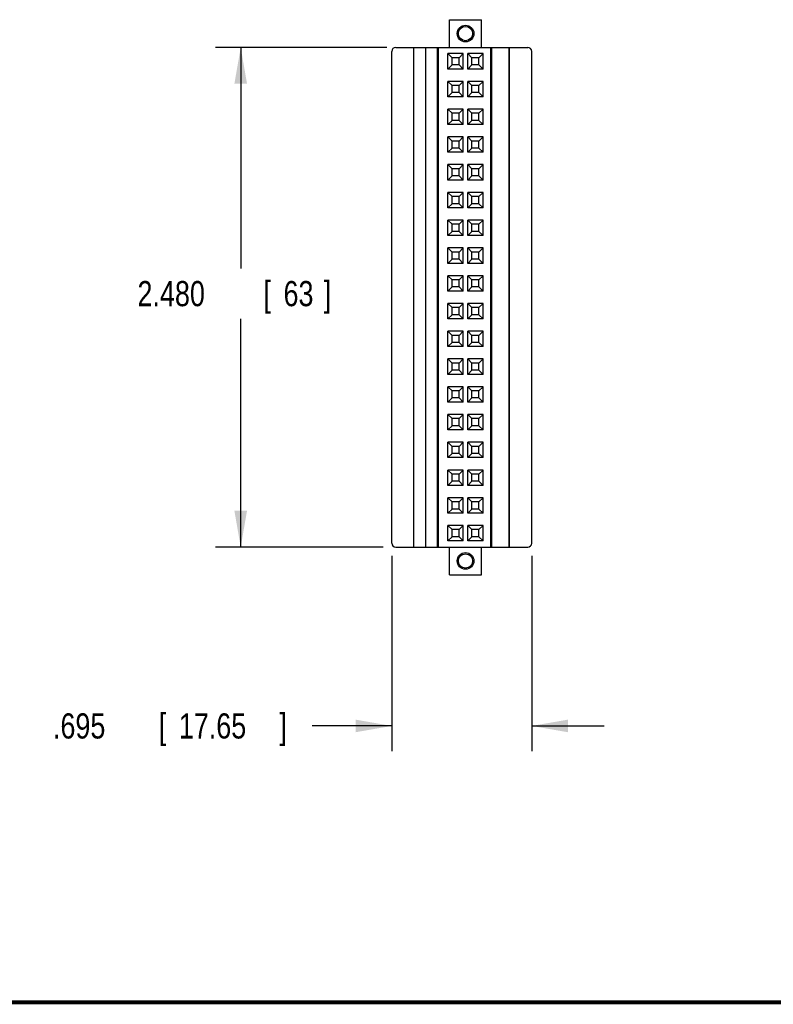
# Model space of a CAD drawing. Header units: inches. Extents: x 0.2 to 16.8, y 0.1 to 10.8.
# Tile 2 of 10: x 7.6 to 11.4, y 0.2 to 5.1. Entities that reach past the tile are written whole.
import ezdxf

# ---------------------------------------------------------------- set-up
doc = ezdxf.new("R2010")
doc.units = ezdxf.units.IN
doc.header["$LTSCALE"] = 0.935
doc.header["$MEASUREMENT"] = 0
doc.layers.get('0').update_dxf_attribs({"linetype": 'CONTINUOUS'})
doc.layers.add('DIMENSIONS', color=7, linetype='CONTINUOUS')
doc.styles.get("Standard").update_dxf_attribs({"font": 'txt', "width": 0.8})
doc.dimstyles.new('DIMSTYLE_1', dxfattribs={"dimtxt": 0.125, "dimasz": 0.18, "dimexe": 0.18, "dimexo": 0.0625, "dimgap": 0.09, "dimtad": 0, "dimtih": 1, "dimtoh": 1, "dimdec": 3, "dimzin": 4, "dimdsep": 46, "dimtxsty": 'STANDARD', "dimblk": '_FILLED', "dimblk1": '_FILLED', "dimblk2": '_FILLED', "dimcen": 0.09, "dimadec": 0, "dimazin": 0, "dimtp": 0.01, "dimtm": 0.01, "dimtfac": 1, "dimtdec": 3, "dimtofl": 0, "dimtmove": 0, "dimatfit": 3, "dimldrblk": '_FILLED', "dimfxl": 1, "dimtolj": 1, "dimtzin": 4, "dimarcsym": 0})

# ---------------------------------------------------------------- blocks, each defined once
blk = doc.blocks.new('_FILLED')
at = {"color": 0, "linetype": 'BYBLOCK'}
blk.add_solid([(0, 0), (-1, 0.174), (-1, -0.174)], dxfattribs=at)
blk = doc.blocks.new('*D1')
at = {"layer": 'DIMENSIONS', "color": 2, "linetype": 'CONTINUOUS'}
for p, q in [((9.4761, 2.4754), (9.4761, 1.5055)), ((10.171, 2.4754), (10.171, 1.5055)), ((9.4761, 1.6305), (9.0814, 1.6305)), ((10.171, 1.6305), (10.531, 1.6305))]:
    blk.add_line(p, q, dxfattribs=at)
at = {"layer": 'DIMENSIONS', "color": 2, "linetype": 'CONTINUOUS', "xscale": 0.18, "yscale": 0.18, "zscale": 0.18}
blk.add_blockref('_FILLED', (9.4761, 1.6305), dxfattribs=at)
at = {"layer": 'DIMENSIONS', "color": 2, "linetype": 'CONTINUOUS', "xscale": 0.18, "yscale": 0.18, "zscale": 0.18, "rotation": 180}
blk.add_blockref('_FILLED', (10.171, 1.6305), dxfattribs=at)
at = {"layer": 'DIMENSIONS', "color": 2, "linetype": 'CONTINUOUS', "width": 0.8}
for s, p in [('.695', (7.7939, 1.568)), ('[', (8.3189, 1.568)), ('17.65', (8.4189, 1.568)), (']', (8.9189, 1.568))]:
    blk.add_text(s, height=0.125, dxfattribs=at).set_placement(p)
blk = doc.blocks.new('*D2')
at = {"layer": 'DIMENSIONS', "color": 2, "linetype": 'CONTINUOUS'}
for p, q in [((9.4524, 4.9986), (8.6011, 4.9986)), ((8.7261, 4.9986), (8.7261, 3.9016)), ((8.7261, 2.5183), (8.7261, 3.6516)), ((9.4333, 2.5183), (8.6011, 2.5183))]:
    blk.add_line(p, q, dxfattribs=at)
at = {"layer": 'DIMENSIONS', "color": 2, "linetype": 'CONTINUOUS', "xscale": 0.18, "yscale": 0.18, "zscale": 0.18}
for p, rotation in [((8.7261, 4.9986), 90), ((8.7261, 2.5183), 270)]:
    blk.add_blockref('_FILLED', p, dxfattribs=dict(at, rotation=rotation))
at = {"layer": 'DIMENSIONS', "color": 2, "linetype": 'CONTINUOUS', "width": 0.8}
for s, p in [('2.480', (8.2136, 3.7141)), ('[', (8.8386, 3.7141)), ('63', (8.9386, 3.7141)), (']', (9.1386, 3.7141))]:
    blk.add_text(s, height=0.125, dxfattribs=at).set_placement(p)

msp = doc.modelspace()

# ---------------------------------------------------------------- linework, layer by layer
at = {"color": 7, "linetype": 'CONTINUOUS'}
for p, q in [((9.7635, 4.9986), (9.7635, 5.1364)), ((9.7635, 5.1364), (9.921, 5.1364)), ((9.921, 4.9986), (9.921, 5.1364)), ((9.4958, 4.9986), (10.1513, 4.9986)), ((9.5863, 2.5183), (9.5863, 4.9986)), ((9.6454, 2.5183), (9.6454, 4.9986)), ((9.703, 2.5183), (9.703, 4.9986)), ((9.7084, 2.5183), (9.7084, 4.9986)), ((9.9682, 2.5183), (9.9682, 4.9986)), ((9.9736, 2.5183), (9.9736, 4.9986)), ((10.0588, 2.5183), (10.0588, 4.9986)), ((10.0608, 2.5183), (10.0608, 4.9986)), ((9.4761, 2.5379), (9.4761, 4.9789)), ((9.7548, 4.8915), (9.7548, 4.9679)), ((9.7753, 4.9474), (9.7548, 4.9679)), ((9.8312, 4.9679), (9.7548, 4.9679)), ((9.7753, 4.912), (9.7753, 4.9474)), ((9.8108, 4.9474), (9.7753, 4.9474)), ((9.8108, 4.9474), (9.8312, 4.9679)), ((9.8108, 4.912), (9.8108, 4.9474)), ((9.8312, 4.8915), (9.8312, 4.9679)), ((9.8533, 4.8915), (9.8533, 4.9679)), ((9.8737, 4.9474), (9.8533, 4.9679)), ((9.9297, 4.9679), (9.8533, 4.9679)), ((9.8738, 4.912), (9.8738, 4.9474)), ((9.9092, 4.9474), (9.8738, 4.9474)), ((9.9092, 4.9474), (9.9297, 4.9679)), ((9.9092, 4.912), (9.9092, 4.9474)), ((9.9297, 4.8915), (9.9297, 4.9679)), ((10.171, 2.5379), (10.171, 4.9789)), ((9.7753, 4.912), (9.7548, 4.8915)), ((9.8312, 4.8915), (9.7548, 4.8915)), ((9.8108, 4.912), (9.7753, 4.912)), ((9.8108, 4.912), (9.8312, 4.8915)), ((9.8737, 4.912), (9.8533, 4.8915)), ((9.9297, 4.8915), (9.8533, 4.8915)), ((9.9092, 4.912), (9.8737, 4.912)), ((9.9092, 4.912), (9.9297, 4.8915)), ((9.7548, 4.7537), (9.7548, 4.8301)), ((9.7753, 4.8096), (9.7548, 4.8301)), ((9.8312, 4.8301), (9.7548, 4.8301)), ((9.7753, 4.7742), (9.7753, 4.8096)), ((9.8108, 4.8096), (9.7753, 4.8096)), ((9.8108, 4.8096), (9.8312, 4.8301)), ((9.8108, 4.7742), (9.8108, 4.8096)), ((9.8312, 4.7537), (9.8312, 4.8301)), ((9.8533, 4.7537), (9.8533, 4.8301)), ((9.8737, 4.8096), (9.8533, 4.8301)), ((9.9297, 4.8301), (9.8533, 4.8301)), ((9.8738, 4.7742), (9.8738, 4.8096)), ((9.9092, 4.8096), (9.8738, 4.8096)), ((9.9092, 4.8096), (9.9297, 4.8301)), ((9.9092, 4.7742), (9.9092, 4.8096)), ((9.9297, 4.7537), (9.9297, 4.8301)), ((9.7753, 4.7742), (9.7548, 4.7537)), ((9.8312, 4.7537), (9.7548, 4.7537)), ((9.8108, 4.7742), (9.7753, 4.7742)), ((9.8108, 4.7742), (9.8312, 4.7537)), ((9.8737, 4.7742), (9.8533, 4.7537)), ((9.9297, 4.7537), (9.8533, 4.7537)), ((9.9092, 4.7742), (9.8737, 4.7742)), ((9.9092, 4.7742), (9.9297, 4.7537)), ((9.7548, 4.6159), (9.7548, 4.6923)), ((9.7753, 4.6718), (9.7548, 4.6923)), ((9.8312, 4.6923), (9.7548, 4.6923)), ((9.7753, 4.6364), (9.7753, 4.6718)), ((9.8108, 4.6718), (9.7753, 4.6718)), ((9.8108, 4.6718), (9.8312, 4.6923)), ((9.8108, 4.6364), (9.8108, 4.6718)), ((9.8312, 4.6159), (9.8312, 4.6923)), ((9.8533, 4.6159), (9.8533, 4.6923)), ((9.8737, 4.6718), (9.8533, 4.6923)), ((9.9297, 4.6923), (9.8533, 4.6923)), ((9.8738, 4.6364), (9.8738, 4.6718)), ((9.9092, 4.6718), (9.8738, 4.6718)), ((9.9092, 4.6718), (9.9297, 4.6923)), ((9.9092, 4.6364), (9.9092, 4.6718)), ((9.9297, 4.6159), (9.9297, 4.6923)), ((9.7753, 4.6364), (9.7548, 4.6159)), ((9.8312, 4.6159), (9.7548, 4.6159)), ((9.8108, 4.6364), (9.7753, 4.6364)), ((9.8108, 4.6364), (9.8312, 4.6159)), ((9.8737, 4.6364), (9.8533, 4.6159)), ((9.9297, 4.6159), (9.8533, 4.6159)), ((9.9092, 4.6364), (9.8737, 4.6364)), ((9.9092, 4.6364), (9.9297, 4.6159)), ((9.7548, 4.4781), (9.7548, 4.5545)), ((9.7753, 4.534), (9.7548, 4.5545)), ((9.8312, 4.5545), (9.7548, 4.5545)), ((9.8108, 4.534), (9.8312, 4.5545)), ((9.8312, 4.4781), (9.8312, 4.5545)), ((9.8533, 4.4781), (9.8533, 4.5545)), ((9.8737, 4.534), (9.8533, 4.5545)), ((9.9297, 4.5545), (9.8533, 4.5545)), ((9.9092, 4.534), (9.9297, 4.5545)), ((9.9297, 4.4781), (9.9297, 4.5545)), ((9.7753, 4.4986), (9.7548, 4.4781)), ((9.7753, 4.4986), (9.7753, 4.534)), ((9.8108, 4.534), (9.7753, 4.534)), ((9.8108, 4.4986), (9.7753, 4.4986)), ((9.8108, 4.4986), (9.8108, 4.534)), ((9.8108, 4.4986), (9.8312, 4.4781)), ((9.8737, 4.4986), (9.8533, 4.4781)), ((9.9092, 4.4986), (9.8737, 4.4986)), ((9.8738, 4.4986), (9.8738, 4.534)), ((9.9092, 4.534), (9.8738, 4.534)), ((9.9092, 4.4986), (9.9092, 4.534)), ((9.9092, 4.4986), (9.9297, 4.4781)), ((9.8312, 4.4781), (9.7548, 4.4781)), ((9.9297, 4.4781), (9.8533, 4.4781)), ((9.7548, 4.3403), (9.7548, 4.4167)), ((9.7753, 4.3962), (9.7548, 4.4167)), ((9.8312, 4.4167), (9.7548, 4.4167)), ((9.8108, 4.3962), (9.8312, 4.4167)), ((9.8312, 4.3403), (9.8312, 4.4167)), ((9.8533, 4.3403), (9.8533, 4.4167)), ((9.8737, 4.3962), (9.8533, 4.4167)), ((9.9297, 4.4167), (9.8533, 4.4167)), ((9.9092, 4.3962), (9.9297, 4.4167)), ((9.9297, 4.3403), (9.9297, 4.4167)), ((9.7753, 4.3608), (9.7548, 4.3403)), ((9.7753, 4.3608), (9.7753, 4.3962)), ((9.8108, 4.3962), (9.7753, 4.3962)), ((9.8108, 4.3608), (9.7753, 4.3608)), ((9.8108, 4.3608), (9.8108, 4.3962)), ((9.8108, 4.3608), (9.8312, 4.3403)), ((9.8737, 4.3608), (9.8533, 4.3403)), ((9.9092, 4.3608), (9.8737, 4.3608)), ((9.8738, 4.3608), (9.8738, 4.3962)), ((9.9092, 4.3962), (9.8738, 4.3962)), ((9.9092, 4.3608), (9.9092, 4.3962)), ((9.9092, 4.3608), (9.9297, 4.3403)), ((9.8312, 4.3403), (9.7548, 4.3403)), ((9.9297, 4.3403), (9.8533, 4.3403)), ((9.7548, 4.2025), (9.7548, 4.2789)), ((9.7753, 4.2584), (9.7548, 4.2789)), ((9.8312, 4.2789), (9.7548, 4.2789)), ((9.7753, 4.223), (9.7753, 4.2584)), ((9.8108, 4.2584), (9.7753, 4.2584)), ((9.8108, 4.2584), (9.8312, 4.2789)), ((9.8108, 4.223), (9.8108, 4.2584)), ((9.8312, 4.2025), (9.8312, 4.2789)), ((9.8533, 4.2025), (9.8533, 4.2789)), ((9.8737, 4.2584), (9.8533, 4.2789)), ((9.9297, 4.2789), (9.8533, 4.2789)), ((9.8738, 4.223), (9.8738, 4.2584)), ((9.9092, 4.2584), (9.8738, 4.2584)), ((9.9092, 4.2584), (9.9297, 4.2789)), ((9.9092, 4.223), (9.9092, 4.2584)), ((9.9297, 4.2025), (9.9297, 4.2789)), ((9.7753, 4.223), (9.7548, 4.2025)), ((9.8108, 4.223), (9.7753, 4.223)), ((9.8108, 4.223), (9.8312, 4.2025)), ((9.8737, 4.223), (9.8533, 4.2025)), ((9.9092, 4.223), (9.8737, 4.223)), ((9.9092, 4.223), (9.9297, 4.2025)), ((9.8312, 4.2025), (9.7548, 4.2025)), ((9.9297, 4.2025), (9.8533, 4.2025)), ((9.7548, 4.0647), (9.7548, 4.1411)), ((9.7753, 4.1206), (9.7548, 4.1411)), ((9.8312, 4.1411), (9.7548, 4.1411)), ((9.7753, 4.0852), (9.7753, 4.1206)), ((9.8108, 4.1206), (9.7753, 4.1206)), ((9.8108, 4.1206), (9.8312, 4.1411)), ((9.8108, 4.0852), (9.8108, 4.1206)), ((9.8312, 4.0647), (9.8312, 4.1411)), ((9.8533, 4.0647), (9.8533, 4.1411)), ((9.8737, 4.1206), (9.8533, 4.1411)), ((9.9297, 4.1411), (9.8533, 4.1411)), ((9.8738, 4.0852), (9.8738, 4.1206)), ((9.9092, 4.1206), (9.8738, 4.1206)), ((9.9092, 4.1206), (9.9297, 4.1411)), ((9.9092, 4.0852), (9.9092, 4.1206)), ((9.9297, 4.0647), (9.9297, 4.1411)), ((9.7753, 4.0852), (9.7548, 4.0647)), ((9.8312, 4.0647), (9.7548, 4.0647)), ((9.8108, 4.0852), (9.7753, 4.0852)), ((9.8108, 4.0852), (9.8312, 4.0647)), ((9.8737, 4.0852), (9.8533, 4.0647)), ((9.9297, 4.0647), (9.8533, 4.0647)), ((9.9092, 4.0852), (9.8737, 4.0852)), ((9.9092, 4.0852), (9.9297, 4.0647)), ((9.7548, 3.9269), (9.7548, 4.0033)), ((9.7753, 3.9828), (9.7548, 4.0033)), ((9.8312, 4.0033), (9.7548, 4.0033)), ((9.7753, 3.9474), (9.7753, 3.9828)), ((9.8108, 3.9828), (9.7753, 3.9828)), ((9.8108, 3.9828), (9.8312, 4.0033)), ((9.8108, 3.9474), (9.8108, 3.9828)), ((9.8312, 3.9269), (9.8312, 4.0033)), ((9.8533, 3.9269), (9.8533, 4.0033)), ((9.8737, 3.9828), (9.8533, 4.0033)), ((9.9297, 4.0033), (9.8533, 4.0033)), ((9.8738, 3.9474), (9.8738, 3.9828)), ((9.9092, 3.9828), (9.8738, 3.9828)), ((9.9092, 3.9828), (9.9297, 4.0033)), ((9.9092, 3.9474), (9.9092, 3.9828)), ((9.9297, 3.9269), (9.9297, 4.0033)), ((9.7753, 3.9474), (9.7548, 3.9269)), ((9.8312, 3.9269), (9.7548, 3.9269)), ((9.8108, 3.9474), (9.7753, 3.9474)), ((9.8108, 3.9474), (9.8312, 3.9269)), ((9.8737, 3.9474), (9.8533, 3.9269)), ((9.9297, 3.9269), (9.8533, 3.9269)), ((9.9092, 3.9474), (9.8737, 3.9474)), ((9.9092, 3.9474), (9.9297, 3.9269)), ((9.7548, 3.7891), (9.7548, 3.8655)), ((9.8312, 3.8655), (9.7548, 3.8655)), ((9.7753, 3.845), (9.7548, 3.8655)), ((9.8108, 3.845), (9.8312, 3.8655)), ((9.8312, 3.7891), (9.8312, 3.8655)), ((9.8533, 3.7891), (9.8533, 3.8655)), ((9.9297, 3.8655), (9.8533, 3.8655)), ((9.8737, 3.845), (9.8533, 3.8655)), ((9.9092, 3.845), (9.9297, 3.8655)), ((9.9297, 3.7891), (9.9297, 3.8655)), ((9.7753, 3.8096), (9.7753, 3.845)), ((9.8108, 3.845), (9.7753, 3.845)), ((9.8108, 3.8096), (9.8108, 3.845)), ((9.8738, 3.8096), (9.8738, 3.845)), ((9.9092, 3.845), (9.8738, 3.845)), ((9.9092, 3.8096), (9.9092, 3.845)), ((9.7753, 3.8096), (9.7548, 3.7891)), ((9.8312, 3.7891), (9.7548, 3.7891)), ((9.8108, 3.8096), (9.7753, 3.8096)), ((9.8108, 3.8096), (9.8312, 3.7891)), ((9.8737, 3.8096), (9.8533, 3.7891)), ((9.9297, 3.7891), (9.8533, 3.7891)), ((9.9092, 3.8096), (9.8737, 3.8096)), ((9.9092, 3.8096), (9.9297, 3.7891)), ((9.7548, 3.6513), (9.7548, 3.7277)), ((9.8312, 3.7277), (9.7548, 3.7277)), ((9.7753, 3.7072), (9.7548, 3.7277)), ((9.8108, 3.7072), (9.8312, 3.7277)), ((9.8312, 3.6513), (9.8312, 3.7277)), ((9.9297, 3.7277), (9.8533, 3.7277)), ((9.8737, 3.7072), (9.8533, 3.7277)), ((9.8533, 3.6513), (9.8533, 3.7277)), ((9.9092, 3.7072), (9.9297, 3.7277)), ((9.9297, 3.6513), (9.9297, 3.7277)), ((9.7753, 3.6718), (9.7548, 3.6513)), ((9.7753, 3.6718), (9.7753, 3.7072)), ((9.8108, 3.7072), (9.7753, 3.7072)), ((9.8108, 3.6718), (9.7753, 3.6718)), ((9.8108, 3.6718), (9.8108, 3.7072)), ((9.8108, 3.6718), (9.8312, 3.6513)), ((9.8737, 3.6718), (9.8533, 3.6513)), ((9.9092, 3.6718), (9.8737, 3.6718)), ((9.9092, 3.7072), (9.8738, 3.7072)), ((9.8738, 3.6718), (9.8738, 3.7072)), ((9.9092, 3.6718), (9.9092, 3.7072)), ((9.9092, 3.6718), (9.9297, 3.6513)), ((9.8312, 3.6513), (9.7548, 3.6513)), ((9.9297, 3.6513), (9.8533, 3.6513)), ((9.8312, 3.5899), (9.7548, 3.5899)), ((9.7753, 3.5694), (9.7548, 3.5899)), ((9.7548, 3.5136), (9.7548, 3.5899)), ((9.8108, 3.5694), (9.7753, 3.5694)), ((9.7753, 3.534), (9.7753, 3.5694)), ((9.8108, 3.5694), (9.8312, 3.5899)), ((9.8108, 3.534), (9.8108, 3.5694)), ((9.8312, 3.5136), (9.8312, 3.5899)), ((9.9297, 3.5899), (9.8533, 3.5899)), ((9.8737, 3.5694), (9.8533, 3.5899)), ((9.8533, 3.5136), (9.8533, 3.5899)), ((9.9092, 3.5694), (9.8738, 3.5694)), ((9.8738, 3.534), (9.8738, 3.5694)), ((9.9092, 3.5694), (9.9297, 3.5899)), ((9.9092, 3.534), (9.9092, 3.5694)), ((9.9297, 3.5136), (9.9297, 3.5899)), ((9.7753, 3.534), (9.7548, 3.5136)), ((9.8108, 3.534), (9.7753, 3.534)), ((9.8108, 3.534), (9.8312, 3.5136)), ((9.8737, 3.534), (9.8533, 3.5136)), ((9.9092, 3.534), (9.8737, 3.534)), ((9.9092, 3.534), (9.9297, 3.5136)), ((9.8312, 3.5136), (9.7548, 3.5136)), ((9.9297, 3.5136), (9.8533, 3.5136)), ((9.8312, 3.4521), (9.7548, 3.4521)), ((9.7753, 3.4316), (9.7548, 3.4521)), ((9.7548, 3.3758), (9.7548, 3.4521)), ((9.8108, 3.4316), (9.7753, 3.4316)), ((9.7753, 3.3962), (9.7753, 3.4316)), ((9.8108, 3.4316), (9.8312, 3.4521)), ((9.8108, 3.3962), (9.8108, 3.4316)), ((9.8312, 3.3758), (9.8312, 3.4521)), ((9.9297, 3.4521), (9.8533, 3.4521)), ((9.8737, 3.4316), (9.8533, 3.4521)), ((9.8533, 3.3758), (9.8533, 3.4521)), ((9.9092, 3.4316), (9.8738, 3.4316)), ((9.8738, 3.3962), (9.8738, 3.4316)), ((9.9092, 3.4316), (9.9297, 3.4521)), ((9.9092, 3.3962), (9.9092, 3.4316)), ((9.9297, 3.3758), (9.9297, 3.4521)), ((9.7753, 3.3962), (9.7548, 3.3758)), ((9.8312, 3.3758), (9.7548, 3.3758)), ((9.8108, 3.3962), (9.7753, 3.3962)), ((9.8108, 3.3962), (9.8312, 3.3758)), ((9.8737, 3.3962), (9.8533, 3.3758)), ((9.9297, 3.3758), (9.8533, 3.3758)), ((9.9092, 3.3962), (9.8737, 3.3962)), ((9.9092, 3.3962), (9.9297, 3.3758)), ((9.8312, 3.3143), (9.7548, 3.3143)), ((9.7753, 3.2939), (9.7548, 3.3143)), ((9.7548, 3.238), (9.7548, 3.3143)), ((9.8108, 3.2939), (9.7753, 3.2939)), ((9.7753, 3.2584), (9.7753, 3.2939)), ((9.8108, 3.2939), (9.8312, 3.3143)), ((9.8108, 3.2584), (9.8108, 3.2938)), ((9.8312, 3.238), (9.8312, 3.3143)), ((9.9297, 3.3143), (9.8533, 3.3143)), ((9.8737, 3.2939), (9.8533, 3.3143)), ((9.8533, 3.238), (9.8533, 3.3143)), ((9.9092, 3.2939), (9.8738, 3.2939)), ((9.8738, 3.2584), (9.8738, 3.2939)), ((9.9092, 3.2939), (9.9297, 3.3143)), ((9.9092, 3.2584), (9.9092, 3.2938)), ((9.9297, 3.238), (9.9297, 3.3143)), ((9.7753, 3.2584), (9.7548, 3.238)), ((9.8312, 3.238), (9.7548, 3.238)), ((9.8108, 3.2584), (9.7753, 3.2584)), ((9.8108, 3.2584), (9.8312, 3.238)), ((9.8737, 3.2584), (9.8533, 3.238)), ((9.9297, 3.238), (9.8533, 3.238)), ((9.9092, 3.2584), (9.8737, 3.2584)), ((9.9092, 3.2584), (9.9297, 3.238)), ((9.8312, 3.1765), (9.7548, 3.1765)), ((9.7753, 3.1561), (9.7548, 3.1765)), ((9.7548, 3.1002), (9.7548, 3.1765)), ((9.8108, 3.1561), (9.7753, 3.1561)), ((9.7753, 3.1206), (9.7753, 3.1561)), ((9.8108, 3.1561), (9.8312, 3.1765)), ((9.8108, 3.1206), (9.8108, 3.156)), ((9.8312, 3.1002), (9.8312, 3.1765)), ((9.9297, 3.1765), (9.8533, 3.1765)), ((9.8737, 3.1561), (9.8533, 3.1765)), ((9.8533, 3.1002), (9.8533, 3.1765)), ((9.9092, 3.1561), (9.8738, 3.1561)), ((9.8738, 3.1206), (9.8738, 3.1561)), ((9.9092, 3.1561), (9.9297, 3.1765)), ((9.9092, 3.1206), (9.9092, 3.156)), ((9.9297, 3.1002), (9.9297, 3.1765)), ((9.7753, 3.1206), (9.7548, 3.1002)), ((9.8312, 3.1002), (9.7548, 3.1002)), ((9.8108, 3.1206), (9.7753, 3.1206)), ((9.8108, 3.1206), (9.8312, 3.1002)), ((9.8737, 3.1206), (9.8533, 3.1002)), ((9.9297, 3.1002), (9.8533, 3.1002)), ((9.9092, 3.1206), (9.8737, 3.1206)), ((9.9092, 3.1206), (9.9297, 3.1002)), ((9.8312, 3.0387), (9.7548, 3.0387)), ((9.7753, 3.0183), (9.7548, 3.0387)), ((9.7548, 2.9624), (9.7548, 3.0387)), ((9.8108, 3.0183), (9.8312, 3.0387)), ((9.8312, 2.9624), (9.8312, 3.0387)), ((9.9297, 3.0387), (9.8533, 3.0387)), ((9.8737, 3.0183), (9.8533, 3.0387)), ((9.8533, 2.9624), (9.8533, 3.0387)), ((9.9092, 3.0183), (9.9297, 3.0387)), ((9.9297, 2.9624), (9.9297, 3.0387)), ((9.7753, 2.9828), (9.7548, 2.9624)), ((9.8108, 3.0183), (9.7753, 3.0183)), ((9.7753, 2.9828), (9.7753, 3.0183)), ((9.8108, 2.9828), (9.7753, 2.9828)), ((9.8108, 2.9829), (9.8108, 3.0182)), ((9.8108, 2.9828), (9.8312, 2.9624)), ((9.8737, 2.9828), (9.8533, 2.9624)), ((9.9092, 2.9828), (9.8737, 2.9828)), ((9.9092, 3.0183), (9.8738, 3.0183)), ((9.8738, 2.9828), (9.8738, 3.0183)), ((9.9092, 2.9829), (9.9092, 3.0182)), ((9.9092, 2.9828), (9.9297, 2.9624)), ((9.8312, 2.9624), (9.7548, 2.9624)), ((9.9297, 2.9624), (9.8533, 2.9624)), ((9.8312, 2.9009), (9.7548, 2.9009)), ((9.7753, 2.8805), (9.7548, 2.9009)), ((9.7548, 2.8246), (9.7548, 2.9009)), ((9.8108, 2.8805), (9.8312, 2.9009)), ((9.8312, 2.8246), (9.8312, 2.9009)), ((9.9297, 2.9009), (9.8533, 2.9009)), ((9.8737, 2.8805), (9.8533, 2.9009)), ((9.8533, 2.8246), (9.8533, 2.9009)), ((9.9092, 2.8805), (9.9297, 2.9009)), ((9.9297, 2.8246), (9.9297, 2.9009)), ((9.7753, 2.845), (9.7548, 2.8246)), ((9.8108, 2.8805), (9.7753, 2.8805)), ((9.7753, 2.845), (9.7753, 2.8805)), ((9.8108, 2.845), (9.7753, 2.845)), ((9.8108, 2.8451), (9.8108, 2.8804)), ((9.8108, 2.845), (9.8312, 2.8246)), ((9.8737, 2.845), (9.8533, 2.8246)), ((9.9092, 2.845), (9.8737, 2.845)), ((9.9092, 2.8805), (9.8738, 2.8805)), ((9.8738, 2.845), (9.8738, 2.8805)), ((9.9092, 2.8451), (9.9092, 2.8804)), ((9.9092, 2.845), (9.9297, 2.8246)), ((9.8312, 2.8246), (9.7548, 2.8246)), ((9.9297, 2.8246), (9.8533, 2.8246)), ((9.8312, 2.7631), (9.7548, 2.7631)), ((9.7753, 2.7427), (9.7548, 2.7631)), ((9.7548, 2.6868), (9.7548, 2.7631)), ((9.8108, 2.7427), (9.7753, 2.7427)), ((9.7753, 2.7072), (9.7753, 2.7427)), ((9.8108, 2.7427), (9.8312, 2.7631)), ((9.8108, 2.7073), (9.8108, 2.7427)), ((9.8312, 2.6868), (9.8312, 2.7631)), ((9.9297, 2.7631), (9.8533, 2.7631)), ((9.8737, 2.7427), (9.8533, 2.7631)), ((9.8533, 2.6868), (9.8533, 2.7631)), ((9.9092, 2.7427), (9.8738, 2.7427)), ((9.8738, 2.7072), (9.8738, 2.7427)), ((9.9092, 2.7427), (9.9297, 2.7631)), ((9.9092, 2.7073), (9.9092, 2.7427)), ((9.9297, 2.6868), (9.9297, 2.7631)), ((9.7753, 2.7072), (9.7548, 2.6868)), ((9.8108, 2.7072), (9.7753, 2.7072)), ((9.8108, 2.7072), (9.8312, 2.6868)), ((9.8737, 2.7072), (9.8533, 2.6868)), ((9.9092, 2.7072), (9.8737, 2.7072)), ((9.9092, 2.7072), (9.9297, 2.6868)), ((9.8312, 2.6868), (9.7548, 2.6868)), ((9.9297, 2.6868), (9.8533, 2.6868)), ((9.8312, 2.6253), (9.7548, 2.6253)), ((9.7753, 2.6049), (9.7548, 2.6253)), ((9.7548, 2.549), (9.7548, 2.6253)), ((9.8108, 2.6049), (9.7753, 2.6049)), ((9.7753, 2.5694), (9.7753, 2.6049)), ((9.8108, 2.6049), (9.8312, 2.6253)), ((9.8108, 2.5695), (9.8108, 2.6049)), ((9.8312, 2.549), (9.8312, 2.6253)), ((9.9297, 2.6253), (9.8533, 2.6253)), ((9.8737, 2.6049), (9.8533, 2.6253)), ((9.8533, 2.549), (9.8533, 2.6253)), ((9.9092, 2.6049), (9.8738, 2.6049)), ((9.8738, 2.5694), (9.8738, 2.6049)), ((9.9092, 2.6049), (9.9297, 2.6253)), ((9.9092, 2.5695), (9.9092, 2.6049)), ((9.9297, 2.549), (9.9297, 2.6253)), ((9.7753, 2.5694), (9.7548, 2.549)), ((9.8312, 2.549), (9.7548, 2.549)), ((9.8108, 2.5694), (9.7753, 2.5694)), ((9.8108, 2.5694), (9.8312, 2.549)), ((9.8737, 2.5694), (9.8533, 2.549)), ((9.9297, 2.549), (9.8533, 2.549)), ((9.9092, 2.5694), (9.8737, 2.5694)), ((9.9092, 2.5694), (9.9297, 2.549)), ((9.4958, 2.5183), (10.1513, 2.5183)), ((9.7635, 2.3805), (9.7635, 2.5183)), ((9.921, 2.3805), (9.921, 2.5183)), ((9.7635, 2.3805), (9.921, 2.3805))]:
    msp.add_line(p, q, dxfattribs=at)
at = {"color": 7, "linetype": 'CONTINUOUS', "const_width": 0.02}
msp.add_lwpolyline([(0.25, 0.2586), (16.75, 0.2586)], dxfattribs=at)
at = {"color": 7, "linetype": 'CONTINUOUS'}
for centre, radius in [((9.8423, 5.0675), 0.0413), ((9.8423, 5.0675), 0.0354), ((9.8423, 2.4494), 0.0413), ((9.8423, 2.4494), 0.0354)]:
    msp.add_circle(centre, radius, dxfattribs=at)
for centre, start, end in [((9.4958, 4.9789), 90, 180), ((10.1513, 4.9789), 0, 90), ((9.4958, 2.5379), 180, 270), ((10.1513, 2.5379), 270, 360)]:
    msp.add_arc(centre, 0.0197, start, end, dxfattribs=at)

# ---------------------------------------------------------------- dimensions: what is measured, and where the dimension line sits
at = {"layer": 'DIMENSIONS', "color": 2, "linetype": 'CONTINUOUS'}
dim = msp.add_linear_dim(base=(8.7261, 4.9986), p1=(9.4333, 2.5183), p2=(9.4524, 4.9986), angle=90, dimstyle='DIMSTYLE_1', dxfattribs=at)
dim.commit()
dim.dimension.update_dxf_attribs({"geometry": '*D2', "text_midpoint": (8.7261, 3.7766), "dimtype": 160})
dim = msp.add_linear_dim(base=(10.171, 1.6305), p1=(9.4761, 2.4754), p2=(10.171, 2.4754), dimstyle='DIMSTYLE_1', dxfattribs=at)
dim.commit()
dim.dimension.update_dxf_attribs({"geometry": '*D1', "text_midpoint": (8.4064, 1.6305), "dimtype": 160})

doc.saveas('drawing.dxf')
